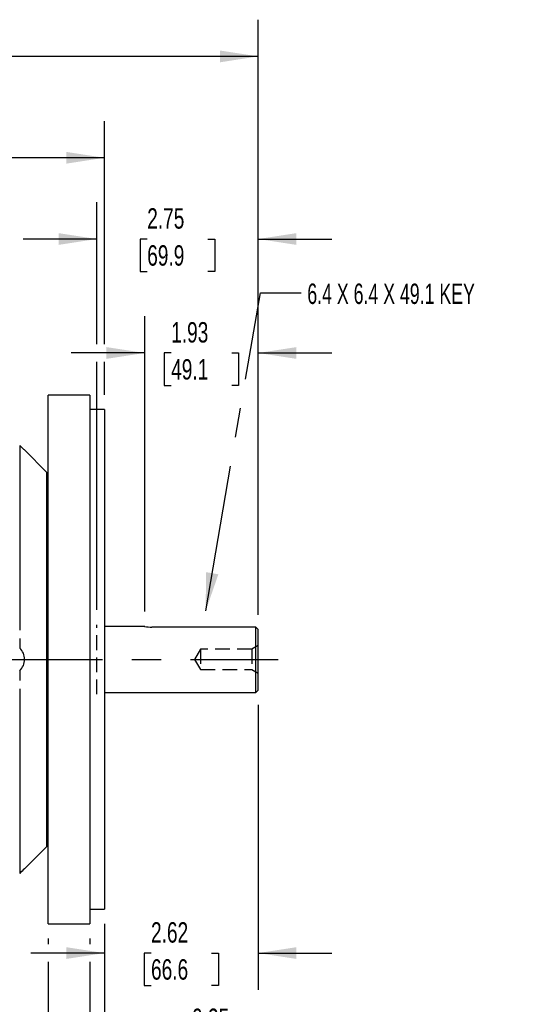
# Model space of a CAD drawing. Header units: inches. Extents: x 0 to 55, y 0 to 42.5.
# Tile 4 of 17: x 22.7 to 31.1, y 8.7 to 25.5. Entities that reach past the tile are written whole.
import ezdxf

# ---------------------------------------------------------------- set-up
doc = ezdxf.new("R2010")
doc.units = ezdxf.units.IN
doc.header["$LTSCALE"] = 5
doc.header["$MEASUREMENT"] = 0
doc.linetypes.add('CENTERX2', pattern=[0.8, 0.5, -0.1, 0.1, -0.1])
doc.linetypes.add('HIDDEN', pattern=[0.075, 0.05, -0.025])
doc.layers.add('CENTER', color=40, linetype='CENTERX2')
doc.layers.add('HIDDEN', color=102, linetype='HIDDEN')
doc.layers.add('DIMENSIONS', color=140, linetype='Continuous', lineweight=25)
doc.layers.add('TEXT', color=140, linetype='Continuous', lineweight=25)
doc.styles.add('SLDTEXTSTYLE0', font='TXT', dxfattribs={"width": 0.7})
doc.styles.add('SLDTEXTSTYLE1', font='TXT', dxfattribs={"width": 0.65})
doc.dimstyles.new('SLDDIMSTYLE0', dxfattribs={"dimtxt": 0.347222, "dimasz": 0.65, "dimexe": 0, "dimexo": 0.0625, "dimgap": 0.086806, "dimtad": 0, "dimtih": 1, "dimtoh": 1, "dimrnd": 1e-09, "dimzin": 12, "dimdsep": 46, "dimtxsty": 'SLDTEXTSTYLE0', "dimsah": 1, "dimcen": 0.09, "dimadec": 0, "dimazin": 3, "dimtfac": 1, "dimtmove": 0, "dimatfit": 0, "dimfxl": 0, "dimfrac": 2, "dimtolj": 1, "dimtzin": 12, "dimarcsym": 0})
doc.dimstyles.new('SLDDIMSTYLE1', dxfattribs={"dimtxt": 0.347222, "dimasz": 0.65, "dimexe": 0, "dimexo": 0.0625, "dimgap": 0.086806, "dimtad": 0, "dimtih": 1, "dimtoh": 1, "dimrnd": 1e-09, "dimzin": 12, "dimdsep": 46, "dimtxsty": 'SLDTEXTSTYLE0', "dimsah": 1, "dimcen": 0.09, "dimadec": 0, "dimazin": 3, "dimtfac": 1, "dimtofl": 0, "dimtmove": 0, "dimatfit": 3, "dimfxl": 0, "dimfrac": 2, "dimtolj": 1, "dimtzin": 12, "dimarcsym": 0})
doc.dimstyles.new('SLDDIMSTYLE2', dxfattribs={"dimtxt": 0.347222, "dimasz": 0.65, "dimexe": 0, "dimexo": 0.0625, "dimgap": 0.086806, "dimtad": 0, "dimtih": 1, "dimtoh": 1, "dimrnd": 1e-09, "dimdsep": 46, "dimtxsty": 'SLDTEXTSTYLE0', "dimsah": 1, "dimcen": 0.09, "dimadec": 0, "dimazin": 2, "dimtfac": 1, "dimtmove": 0, "dimatfit": 0, "dimfxl": 0, "dimfrac": 2, "dimtolj": 1, "dimtzin": 12, "dimarcsym": 0})
doc.dimstyles.new('SLDDIMSTYLE3', dxfattribs={"dimtxt": 0.18, "dimasz": 0.65, "dimexe": 0, "dimexo": 0.0625, "dimgap": 0, "dimtad": 0, "dimtih": 1, "dimtoh": 1, "dimdec": 0, "dimrnd": 1e-09, "dimzin": 0, "dimdsep": 46, "dimtxsty": 'Standard', "dimsah": 1, "dimcen": 0.09, "dimadec": 0, "dimazin": 0, "dimtfac": 0.65, "dimtdec": 0, "dimtofl": 0, "dimtmove": 0, "dimatfit": 3, "dimfxl": 0, "dimfrac": 2, "dimtolj": 1, "dimtzin": 0, "dimarcsym": 0})

# ---------------------------------------------------------------- blocks, each defined once
blk = doc.blocks.new('_D')
at = {"layer": 'DIMENSIONS'}
for p, q in [((23.962, 19.979), (23.962, 22.393)), ((26.712, 15.374), (26.712, 22.393)), ((23.962, 21.768), (22.712, 21.768)), ((24.821, 21.767), (24.704, 21.767)), ((24.704, 21.767), (24.704, 21.215)), ((25.853, 21.767), (25.97, 21.767)), ((25.97, 21.767), (25.97, 21.215)), ((26.712, 21.768), (27.962, 21.768)), ((24.704, 21.215), (24.821, 21.215)), ((25.97, 21.215), (25.853, 21.215)), ((23.962, 15.456), (23.962, 19.679))]:
    blk.add_line(p, q, dxfattribs=at)
for points in [[(23.962, 21.768), (23.312, 21.868), (23.312, 21.668)], [(26.712, 21.768), (27.362, 21.668), (27.362, 21.868)]]:
    blk.add_solid(points, dxfattribs=at)
at = {"layer": 'DIMENSIONS', "char_height": 0.3472, "attachment_point": 1, "style": 'SLDTEXTSTYLE0'}
for s, insert in [('2.75', (24.821, 22.292)), ('69.9', (24.821, 21.662))]:
    blk.add_mtext(s, dxfattribs=dict(at, insert=insert))
blk = doc.blocks.new('_D_1')
at = {"layer": 'DIMENSIONS'}
for p, q in [((24.778, 15.428), (24.778, 20.454)), ((26.712, 15.374), (26.712, 20.454)), ((24.778, 19.829), (23.528, 19.829)), ((25.229, 19.829), (25.112, 19.829)), ((25.112, 19.829), (25.112, 19.276)), ((26.261, 19.829), (26.378, 19.829)), ((26.378, 19.829), (26.378, 19.276)), ((26.712, 19.829), (27.962, 19.829)), ((25.112, 19.276), (25.229, 19.276)), ((26.378, 19.276), (26.261, 19.276))]:
    blk.add_line(p, q, dxfattribs=at)
for points in [[(24.778, 19.829), (24.128, 19.929), (24.128, 19.729)], [(26.712, 19.829), (27.362, 19.729), (27.362, 19.929)]]:
    blk.add_solid(points, dxfattribs=at)
at = {"layer": 'DIMENSIONS', "char_height": 0.3472, "attachment_point": 1, "style": 'SLDTEXTSTYLE0'}
for s, insert in [('1.93', (25.229, 20.354)), ('49.1', (25.229, 19.724))]:
    blk.add_mtext(s, dxfattribs=dict(at, insert=insert))
blk = doc.blocks.new('_D_3')
at = {"layer": 'DIMENSIONS'}
for p, q in [((24.092, 10.116), (24.092, 7.524)), ((23.842, 9.868), (23.842, 9.769)), ((23.842, 9.469), (23.842, 7.524)), ((23.842, 8.149), (22.592, 8.149)), ((24.092, 8.149), (25.258, 8.149)), ((25.728, 8.148), (25.611, 8.148)), ((25.611, 8.148), (25.611, 7.596)), ((26.471, 8.148), (26.588, 8.148)), ((26.588, 8.148), (26.588, 7.596)), ((25.611, 7.596), (25.728, 7.596)), ((26.588, 7.596), (26.471, 7.596))]:
    blk.add_line(p, q, dxfattribs=at)
for points in [[(23.842, 8.149), (23.192, 8.249), (23.192, 8.049)], [(24.092, 8.149), (24.742, 8.049), (24.742, 8.249)]]:
    blk.add_solid(points, dxfattribs=at)
at = {"layer": 'DIMENSIONS', "char_height": 0.3472, "attachment_point": 1, "style": 'SLDTEXTSTYLE0'}
for s, insert in [('0.25', (25.584, 8.674)), ('6.4', (25.728, 8.044))]:
    blk.add_mtext(s, dxfattribs=dict(at, insert=insert))
blk = doc.blocks.new('_D_4')
at = {"layer": 'DIMENSIONS'}
for p, q in [((23.133, 9.868), (23.133, 9.769)), ((23.842, 9.868), (23.842, 9.769)), ((23.133, 9.469), (23.133, 8.299)), ((23.842, 9.469), (23.842, 6.164)), ((23.133, 7.999), (23.133, 6.164)), ((23.133, 6.789), (21.883, 6.789)), ((23.842, 6.789), (24.678, 6.789)), ((25.149, 6.788), (25.032, 6.788)), ((25.032, 6.788), (25.032, 6.236)), ((26.181, 6.788), (26.298, 6.788)), ((26.298, 6.788), (26.298, 6.236)), ((25.032, 6.236), (25.149, 6.236)), ((26.298, 6.236), (26.181, 6.236))]:
    blk.add_line(p, q, dxfattribs=at)
for points in [[(23.133, 6.789), (22.483, 6.889), (22.483, 6.689)], [(23.842, 6.789), (24.492, 6.689), (24.492, 6.889)]]:
    blk.add_solid(points, dxfattribs=at)
at = {"layer": 'DIMENSIONS', "char_height": 0.3472, "attachment_point": 1, "style": 'SLDTEXTSTYLE0'}
for s, insert in [('0.71', (25.149, 7.313)), ('18.0', (25.149, 6.683))]:
    blk.add_mtext(s, dxfattribs=dict(at, insert=insert))
blk = doc.blocks.new('_D_6')
at = {"layer": 'DIMENSIONS'}
for p, q in [((14.157, 19.465), (14.157, 23.775)), ((24.092, 19.979), (24.092, 23.775)), ((14.157, 23.15), (17.994, 23.15)), ((18.464, 23.149), (18.347, 23.149)), ((18.347, 23.149), (18.347, 22.597)), ((19.785, 23.149), (19.902, 23.149)), ((19.902, 23.149), (19.902, 22.597)), ((24.092, 23.15), (20.255, 23.15)), ((18.347, 22.597), (18.464, 22.597)), ((19.902, 22.597), (19.785, 22.597)), ((24.092, 19.116), (24.092, 19.679))]:
    blk.add_line(p, q, dxfattribs=at)
for points in [[(14.157, 23.15), (14.807, 23.05), (14.807, 23.25)], [(24.092, 23.15), (23.442, 23.25), (23.442, 23.05)]]:
    blk.add_solid(points, dxfattribs=at)
at = {"layer": 'DIMENSIONS', "char_height": 0.3472, "attachment_point": 1, "style": 'SLDTEXTSTYLE0'}
for s, insert in [('9.94', (18.608, 23.675)), ('252.4', (18.464, 23.045))]:
    blk.add_mtext(s, dxfattribs=dict(at, insert=insert))
blk = doc.blocks.new('_D_7')
at = {"layer": 'DIMENSIONS'}
for p, q in [((5.882, 19.104), (5.882, 25.5)), ((26.712, 15.374), (26.712, 25.5)), ((5.882, 24.875), (15.166, 24.875)), ((15.637, 24.874), (15.52, 24.874)), ((15.52, 24.874), (15.52, 24.322)), ((16.958, 24.874), (17.074, 24.874)), ((17.074, 24.874), (17.074, 24.322)), ((26.712, 24.875), (17.428, 24.875)), ((15.52, 24.322), (15.637, 24.322)), ((17.074, 24.322), (16.958, 24.322)), ((5.882, 15.455), (5.882, 18.804))]:
    blk.add_line(p, q, dxfattribs=at)
for points in [[(5.882, 24.875), (6.532, 24.775), (6.532, 24.975)], [(26.712, 24.875), (26.062, 24.975), (26.062, 24.775)]]:
    blk.add_solid(points, dxfattribs=at)
at = {"layer": 'DIMENSIONS', "char_height": 0.3472, "attachment_point": 1, "style": 'SLDTEXTSTYLE0'}
for s, insert in [('20.83', (15.637, 25.399)), ('529.1', (15.637, 24.769))]:
    blk.add_mtext(s, dxfattribs=dict(at, insert=insert))
blk = doc.blocks.new('_D_8')
at = {"layer": 'DIMENSIONS'}
for p, q in [((26.712, 13.842), (26.712, 8.994)), ((24.092, 10.116), (24.092, 8.994)), ((24.092, 9.619), (22.842, 9.619)), ((24.886, 9.618), (24.769, 9.618)), ((24.769, 9.618), (24.769, 9.066)), ((25.918, 9.618), (26.035, 9.618)), ((26.035, 9.618), (26.035, 9.066)), ((26.712, 9.619), (27.962, 9.619)), ((24.769, 9.066), (24.886, 9.066)), ((26.035, 9.066), (25.918, 9.066))]:
    blk.add_line(p, q, dxfattribs=at)
for points in [[(24.092, 9.619), (23.442, 9.719), (23.442, 9.519)], [(26.712, 9.619), (27.362, 9.519), (27.362, 9.719)]]:
    blk.add_solid(points, dxfattribs=at)
at = {"layer": 'DIMENSIONS', "char_height": 0.3472, "attachment_point": 1, "style": 'SLDTEXTSTYLE0'}
for s, insert in [('2.62', (24.886, 10.144)), ('66.6', (24.886, 9.514))]:
    blk.add_mtext(s, dxfattribs=dict(at, insert=insert))

msp = doc.modelspace()

# ---------------------------------------------------------------- linework, layer by layer
for p, q in [((23.842, 19.114), (23.133, 19.114)), ((23.133, 10.118), (23.133, 19.114)), ((23.842, 19.114), (23.842, 10.118)), ((24.092, 18.866), (23.842, 18.866)), ((24.092, 18.866), (24.092, 10.366)), ((22.651, 18.257), (22.651, 15.114)), ((23.115, 17.798), (22.733, 18.18)), ((23.115, 11.434), (23.115, 17.798)), ((24.778, 15.178), (24.092, 15.178)), ((26.673, 15.164), (24.901, 15.164)), ((26.673, 14.053), (26.673, 15.164)), ((26.673, 15.164), (26.712, 15.124)), ((26.712, 14.092), (26.712, 15.124)), ((22.651, 14.972), (22.651, 14.808)), ((22.651, 14.423), (22.651, 14.259)), ((22.651, 14.117), (22.651, 10.974)), ((26.673, 14.053), (26.712, 14.092)), ((24.092, 14.053), (26.673, 14.053)), ((22.733, 11.051), (23.115, 11.434)), ((23.842, 10.366), (24.092, 10.366)), ((23.133, 10.118), (23.842, 10.118))]:
    msp.add_line(p, q)
at = {"color": 179, "linetype": 'Continuous', "lineweight": 18}
msp.add_line((24.778, 15.178), (24.778, 15.178), dxfattribs=at)
at = {"flags": 128}
msp.add_lwpolyline([(22.733, 18.18), (22.734, 18.179), (22.723, 18.189), (22.698, 18.212), (22.651, 18.257)], dxfattribs=at)
for centre, radius, start, end in [((23.171, 17.853), 0.0787, 225, 241.3524), ((24.903, 15.743), 0.579, 257.4992, 269.8121), ((22.469, 14.616), 0.265, 313.4321, 46.5679), ((23.171, 11.378), 0.0787, 118.6476, 135), ((29.398, 3.873), 9.796, 132.8778, 133.5355)]:
    msp.add_arc(centre, radius, start, end)
at = {"layer": 'CENTER'}
msp.add_line((5.558, 14.616), (27.053, 14.616), dxfattribs=at)
at = {"layer": 'HIDDEN'}
for p, q in [((23.962, 14.025), (23.962, 15.206)), ((25.728, 14.789), (25.624, 14.616)), ((25.728, 14.789), (25.728, 14.442)), ((26.603, 14.789), (25.728, 14.789)), ((26.712, 14.852), (26.603, 14.789)), ((26.603, 14.789), (26.603, 14.442)), ((25.624, 14.616), (25.728, 14.442)), ((25.728, 14.442), (26.603, 14.442)), ((26.603, 14.442), (26.712, 14.379))]:
    msp.add_line(p, q, dxfattribs=at)

# ---------------------------------------------------------------- texts
at = {"layer": 'TEXT', "linetype": 'CENTERX2', "lineweight": 18, "insert": (27.547, 21.01), "char_height": 0.34722, "attachment_point": 1, "style": 'SLDTEXTSTYLE1'}
msp.add_mtext('6.4 X 6.4 X 49.1 KEY', dxfattribs=at)

# ---------------------------------------------------------------- dimensions: what is measured, and where the dimension line sits
at = {"layer": 'DIMENSIONS'}
for base, p1, p2, dimstyle, picture, middle in [((5.882, 24.875), (26.712, 15.124), (5.882, 15.205), 'SLDDIMSTYLE1', '_D_7', (16.297, 24.875)), ((24.09202, 23.15013), (14.15698, 19.21543), (24.09202, 18.86558), 'SLDDIMSTYLE1', '_D_6', (19.1245, 23.15013)), ((23.962, 21.768), (26.712, 15.124), (23.962, 15.206), 'SLDDIMSTYLE0', '_D', (25.337, 21.768)), ((26.712, 19.829), (24.778, 15.178), (26.712, 15.124), 'SLDDIMSTYLE0', '_D_1', (25.745, 19.829)), ((24.092, 9.619), (26.712, 14.092), (24.092, 10.366), 'SLDDIMSTYLE0', '_D_8', (25.402, 9.619)), ((24.092, 8.149), (23.842, 10.118), (24.092, 10.366), 'SLDDIMSTYLE2', '_D_3', (26.1, 8.149)), ((23.842, 6.789), (23.133, 10.118), (23.842, 10.118), 'SLDDIMSTYLE2', '_D_4', (25.665, 6.789))]:
    dim = msp.add_linear_dim(base=base, p1=p1, p2=p2, dimstyle=dimstyle, dxfattribs=at)
    dim.commit()
    dim.dimension.update_dxf_attribs({"geometry": picture, "text_midpoint": middle, "dimtype": 160})

# ---------------------------------------------------------------- leaders
at = {"layer": 'TEXT', "linetype": 'CENTERX2', "lineweight": 18}
msp.add_leader([(25.817, 15.441), (26.749, 20.852), (27.444, 20.852)], dimstyle='SLDDIMSTYLE3', dxfattribs=at)

doc.saveas('drawing.dxf')
